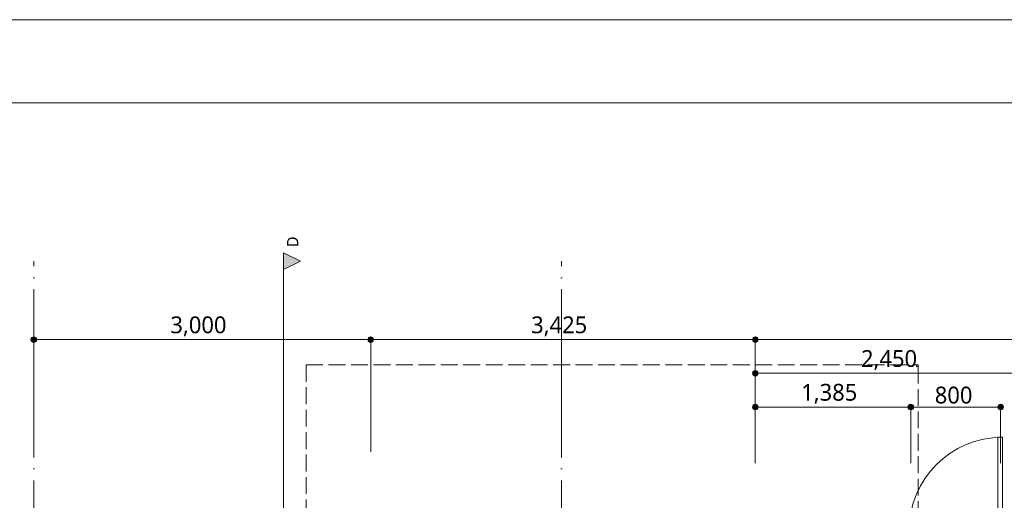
# Model space of a CAD drawing. Header units: millimetres. Extents: x 0 to 841, y 0 to 1188.
# Tile 47 of 98: x 91 to 266, y 1102 to 1188. Entities that reach past the tile are written whole.
import ezdxf
from ezdxf.xclip import XClip

# ---------------------------------------------------------------- set-up
doc = ezdxf.new("R2010")
doc.units = ezdxf.units.MM
doc.header["$MEASUREMENT"] = 0
doc.header["$XCLIPFRAME"] = 0
doc.linetypes.add('通り芯', pattern=[19, 15, -2, 0, -2])
doc.linetypes.add('陰線', pattern=[4, 3, -1])
for name, color, linetype, lineweight, true_color in [('Archicadドア_ペン_番号__63', 251, 'Continuous', 5, 0x6a6a6a), ('寸法_ペン_番号__85', 251, 'Continuous', 5, 0x6a6a6a), ('床_ペン_番号__90', 251, 'Continuous', 5, 0x6a6a6a), ('断面図_ペン_番号__85', 251, 'Continuous', 5, 0x6a6a6a)]:
    doc.layers.add(name, color=color, linetype=linetype, lineweight=lineweight, true_color=true_color)
doc.layers.add('寸法', color=7, linetype='Continuous')
doc.layers.add('断面図', color=7, linetype='Continuous')
for name, color, linetype, lineweight in [('寸法_ペン_番号__45', 7, 'Continuous', 13), ('寸法_ペン_番号__46', 7, 'Continuous', 13), ('断面図_ペン_番号__25', 7, 'Continuous', 15), ('断面図_ペン_番号__46', 7, 'Continuous', 13), ('解答用紙_1_01_2図中枠・表題欄_ペン_番号__7', 7, 'Continuous', 18), ('解答用紙_1_0_ペン_番号__21', 7, 'Continuous', 18), ('解答用紙_1_Defpoints_ペン_番号__11', 7, 'Continuous', 18), ('通り芯_ペン_番号__139', 8, 'Continuous', 5)]:
    doc.layers.add(name, color=color, linetype=linetype, lineweight=lineweight)
doc.styles.add('GENERATED_STYLE_1', font='meiryo.ttc')

# ---------------------------------------------------------------- blocks, each defined once
blk = doc.blocks.new('図面_5_5', base_point=(203.15, 1001.92))
at = {"layer": '寸法', "linetype": 'Continuous', "lineweight": 0, "true_color": 0x000000}
for points in [[(92.65, 1130.96), (92.69, 1130.77), (92.8, 1130.61), (92.96, 1130.5), (93.15, 1130.46), (93.34, 1130.5), (93.5, 1130.61), (93.61, 1130.77), (93.65, 1130.96), (93.61, 1131.15), (93.5, 1131.31), (93.34, 1131.42), (93.15, 1131.46), (92.96, 1131.42), (92.8, 1131.31), (92.69, 1131.15)], [(152.65, 1130.96), (152.69, 1130.77), (152.8, 1130.61), (152.96, 1130.5), (153.15, 1130.46), (153.34, 1130.5), (153.5, 1130.61), (153.61, 1130.77), (153.65, 1130.96), (153.61, 1131.15), (153.5, 1131.31), (153.34, 1131.42), (153.15, 1131.46), (152.96, 1131.42), (152.8, 1131.31), (152.69, 1131.15)], [(221.15, 1130.96), (221.19, 1130.77), (221.3, 1130.61), (221.46, 1130.5), (221.65, 1130.46), (221.84, 1130.5), (222, 1130.61), (222.11, 1130.77), (222.15, 1130.96), (222.11, 1131.15), (222, 1131.31), (221.84, 1131.42), (221.65, 1131.46), (221.46, 1131.42), (221.3, 1131.31), (221.19, 1131.15)], [(221.15, 1124.96), (221.19, 1124.77), (221.3, 1124.61), (221.46, 1124.5), (221.65, 1124.46), (221.84, 1124.5), (222, 1124.61), (222.11, 1124.77), (222.15, 1124.96), (222.11, 1125.15), (222, 1125.31), (221.84, 1125.42), (221.65, 1125.46), (221.46, 1125.42), (221.3, 1125.31), (221.19, 1125.15)], [(221.15, 1118.94), (221.19, 1118.75), (221.3, 1118.58), (221.46, 1118.48), (221.65, 1118.44), (221.84, 1118.48), (222, 1118.58), (222.11, 1118.75), (222.15, 1118.94), (222.11, 1119.13), (222, 1119.29), (221.84, 1119.4), (221.65, 1119.44), (221.46, 1119.4), (221.3, 1119.29), (221.19, 1119.13)], [(248.85, 1118.94), (248.89, 1118.75), (249, 1118.58), (249.16, 1118.48), (249.35, 1118.44), (249.54, 1118.48), (249.7, 1118.58), (249.81, 1118.75), (249.85, 1118.94), (249.81, 1119.13), (249.7, 1119.29), (249.54, 1119.4), (249.35, 1119.44), (249.16, 1119.4), (249, 1119.29), (248.89, 1119.13)], [(264.85, 1118.94), (264.89, 1118.75), (265, 1118.58), (265.16, 1118.48), (265.35, 1118.44), (265.54, 1118.48), (265.7, 1118.58), (265.81, 1118.75), (265.85, 1118.94), (265.81, 1119.13), (265.7, 1119.29), (265.54, 1119.4), (265.35, 1119.44), (265.16, 1119.4), (265, 1119.29), (264.89, 1119.13)]]:
    blk.add_hatch(color=18, dxfattribs=at).paths.add_polyline_path(points)
at = {"layer": '断面図', "linetype": 'Continuous', "lineweight": 0, "true_color": 0x000000}
blk.add_hatch(color=18, dxfattribs=at).paths.add_polyline_path([(137.65, 1146.46), (137.65, 1143.46), (140.65, 1144.96)])
at = {"layer": 'Archicadドア_ペン_番号__63', "color": 251, "linetype": 'Continuous', "lineweight": 5, "true_color": 0x6a6a6a}
for p, q in [((264.85, 1113.56), (264.85, 1096.96)), ((265.65, 1113.56), (264.85, 1113.56)), ((265.65, 1096.96), (265.65, 1113.56))]:
    blk.add_line(p, q, dxfattribs=at)
blk.add_arc((265.65, 1096.96), 16.6, 90, 180, dxfattribs=at)
at = {"layer": '寸法_ペン_番号__45', "color": 7, "linetype": 'Continuous', "lineweight": 13}
for centre in [(93.15, 1130.96), (153.15, 1130.96), (221.65, 1130.96), (221.65, 1124.96), (221.65, 1118.94), (249.35, 1118.94), (265.35, 1118.94)]:
    blk.add_circle(centre, 0.5, dxfattribs=at)
at = {"layer": '寸法_ペン_番号__85', "color": 251, "linetype": 'Continuous', "lineweight": 5, "true_color": 0x6a6a6a}
for p, q in [((93.15, 1110.96), (93.15, 1130.46)), ((93.65, 1130.96), (152.65, 1130.96)), ((153.15, 1110.96), (153.15, 1130.46)), ((153.65, 1130.96), (221.15, 1130.96)), ((221.65, 1110.96), (221.65, 1130.46)), ((222.15, 1130.96), (328.65, 1130.96)), ((221.65, 1114.96), (221.65, 1124.46)), ((222.15, 1124.96), (270.15, 1124.96)), ((222.15, 1118.94), (248.85, 1118.94)), ((249.85, 1118.94), (264.85, 1118.94)), ((221.65, 1108.94), (221.65, 1118.44)), ((249.35, 1108.94), (249.35, 1118.44)), ((265.35, 1108.94), (265.35, 1118.44))]:
    blk.add_line(p, q, dxfattribs=at)
for p in [(93.15, 1131.46), (153.15, 1131.46), (221.65, 1131.46), (221.65, 1125.46), (221.65, 1119.44), (249.35, 1119.44), (265.35, 1119.44)]:
    blk.add_point(p, dxfattribs=at)
at = {"layer": '床_ペン_番号__90', "color": 251, "linetype": '陰線', "lineweight": 5, "true_color": 0x6a6a6a, "flags": 128}
for points in [[(141.65, 1126.46), (141.65, 1096.46)], [(141.65, 1126.46), (250.35, 1126.46)], [(250.65, 1126.46), (250.35, 1126.46)], [(250.35, 1126.46), (250.35, 1126.16)], [(250.35, 1126.16), (250.65, 1126.16)], [(250.65, 1126.16), (250.65, 1126.46)], [(250.65, 1126.16), (250.65, 1096.46)]]:
    blk.add_lwpolyline(points, dxfattribs=at)
at = {"layer": '断面図_ペン_番号__25', "color": 7, "linetype": 'Continuous', "lineweight": 15, "flags": 128}
blk.add_lwpolyline([(137.65, 1146.46), (137.65, 1143.46), (140.65, 1144.96)], close=True, dxfattribs=at)
at = {"layer": '断面図_ペン_番号__85', "color": 251, "linetype": 'Continuous', "lineweight": 5, "true_color": 0x6a6a6a}
blk.add_line((137.65, 1143.46), (137.65, 860.39), dxfattribs=at)
at = {"layer": '通り芯_ペン_番号__139', "color": 8, "linetype": '通り芯', "lineweight": 5}
for p, q in [((93.15, 1124.96), (93.15, 1144.96)), ((187.15, 1124.96), (187.15, 1144.96)), ((93.15, 1124.96), (93.15, 886.96)), ((187.15, 1124.96), (187.15, 886.96))]:
    blk.add_line(p, q, dxfattribs=at)
at = {"layer": '寸法_ペン_番号__46', "color": 7, "linetype": 'Continuous', "lineweight": 13, "char_height": 3, "attachment_point": 7, "style": 'GENERATED_STYLE_1'}
for s, insert, width in [('\\A1;{\\pql;\\fMeiryo|b0|i0|c128|p0;\\W1.000000;3,000}', (117.48, 1131.56), 11.334), ('\\A1;{\\pql;\\fMeiryo|b0|i0|c128|p0;\\W1.000000;3,425}', (181.73, 1131.56), 11.334), ('\\A1;{\\pql;\\fMeiryo|b0|i0|c128|p0;\\W1.000000;2,450}', (240.48, 1125.56), 11.334), ('\\A1;{\\pql;\\fMeiryo|b0|i0|c128|p0;\\W1.000000;1,385}', (229.83, 1119.54), 11.334), ('\\A1;{\\pql;\\fMeiryo|b0|i0|c128|p0;\\W1.000000;800}', (253.62, 1119.54), 7.4531)]:
    blk.add_mtext(s, dxfattribs=dict(at, insert=insert, width=width))
at = {"layer": '断面図_ペン_番号__46', "color": 7, "linetype": 'Continuous', "lineweight": 13, "insert": (140.25, 1149.35), "char_height": 2, "attachment_point": 9, "rotation": 90, "style": 'GENERATED_STYLE_1'}
blk.add_mtext('\\A1;{\\pqr;\\pt0;\\fMeiryo|b0|i0|c128|p0;\\W1.000000;D}', dxfattribs=at)
blk = doc.blocks.new('図面_9_1', base_point=(-3958.95, -536.96))
at = {"layer": '解答用紙_1_01_2図中枠・表題欄_ペン_番号__7', "color": 7, "linetype": 'Continuous', "lineweight": 18, "ltscale": 0.01, "flags": 128}
blk.add_lwpolyline([(21.03, 1173.15), (819.98, 1173.15), (819.98, 608.85), (21.03, 608.85)], close=True, dxfattribs=at)
at = {"layer": '解答用紙_1_Defpoints_ペン_番号__11', "color": 7, "linetype": 'Continuous', "lineweight": 18, "ltscale": 0.01, "flags": 128}
blk.add_lwpolyline([(0, 1188), (841, 1188)], dxfattribs=at)

msp = doc.modelspace()

# ---------------------------------------------------------------- block references
at = {"color": 7, "linetype": 'Continuous', "lineweight": 5}
ref = msp.add_blockref('図面_5_5', (203.15, 1001.92), dxfattribs=at)
XClip(ref).set_block_clipping_path([(28.9435049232, 854.4891387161), (377.3581049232, 1149.3547809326)])

# ---------------------------------------------------------------- next in the draw order: linework, layer by layer
at = {"layer": '解答用紙_1_0_ペン_番号__21', "color": 7, "linetype": 'Continuous', "lineweight": 18, "ltscale": 0.01, "flags": 128}
msp.add_lwpolyline([(0, 0), (841, 0), (841, 1188), (0, 1188)], close=True, dxfattribs=at)

# ---------------------------------------------------------------- next in the draw order: block references
at = {"color": 7, "linetype": 'Continuous', "lineweight": 15}
ref = msp.add_blockref('図面_9_1', (-3958.95, -536.96), dxfattribs=at)
XClip(ref).set_block_clipping_path([(0, 0), (841, 1188)])

doc.saveas('drawing.dxf')
